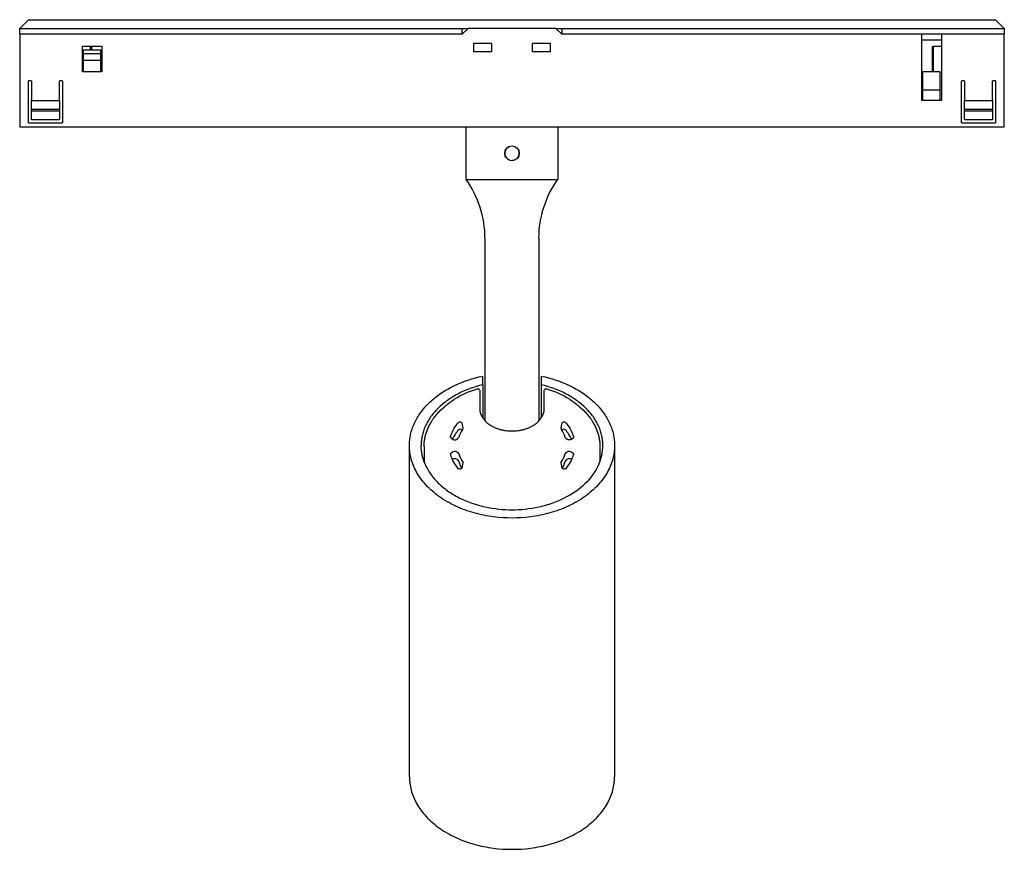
# Model space of a CAD drawing. Extents: x 0 to 295, y 0 to 269.
# Tile 1 of 3: x 0 to 168, y 0 to 142. Entities that reach past the tile are written whole.
import ezdxf

# ---------------------------------------------------------------- set-up
doc = ezdxf.new("R2010")
doc.units = 0
doc.header["$MEASUREMENT"] = 0
doc.layers.add('MAKE2D$VISIBILE$CURVE', color=7, linetype='CONTINUOUS')

msp = doc.modelspace()

# ---------------------------------------------------------------- linework, layer by layer
at = {"layer": 'MAKE2D$VISIBILE$CURVE', "color": 7}
for p, q in [((1.5, 141.66), (0, 140.16)), ((1.5, 141.66), (166.5, 141.66)), ((168, 140.16), (166.5, 141.66)), ((0, 139.16), (0, 140.16)), ((0, 140.16), (75.5, 140.16)), ((75.5, 139.16), (75.5, 140.16)), ((75.5, 140.16), (76.5, 140.16)), ((76.5, 140.16), (75.5, 139.16)), ((91.5, 140.16), (76.5, 140.16)), ((91.5, 140.16), (92.5, 140.16)), ((92.5, 139.16), (91.5, 140.16)), ((92.5, 140.16), (92.5, 139.16)), ((92.5, 140.16), (168, 140.16)), ((168, 140.16), (168, 139.16)), ((1.5, 139.16), (0, 139.16)), ((0, 139.16), (0, 123.36)), ((75.5, 139.16), (1.5, 139.16)), ((168, 139.16), (92.5, 139.16)), ((153.9, 138.16), (153.9, 139.16)), ((157.3, 138.16), (153.9, 138.16)), ((153.9, 127.86), (153.9, 138.16)), ((157.3, 139.16), (157.3, 138.16)), ((157.3, 138.16), (157.3, 137.06)), ((168, 123.36), (168, 139.16)), ((10.7, 137.06), (10.7, 137.16)), ((10.7, 137.16), (14, 137.16)), ((10.7, 132.76), (10.7, 137.06)), ((12.1, 137.06), (10.7, 137.06)), ((12.25, 136.47), (10.85, 136.47)), ((10.85, 136.47), (10.85, 135.84)), ((12.1, 136.47), (12.1, 137.06)), ((12.25, 137.06), (12.1, 137.06)), ((12.25, 137.06), (12.25, 136.47)), ((13.85, 136.47), (12.25, 136.47)), ((13.85, 135.84), (13.85, 136.47)), ((14, 137.16), (14, 132.76)), ((77.5, 137.66), (80.5, 137.66)), ((77.5, 136.16), (77.5, 137.66)), ((80.5, 136.16), (77.5, 136.16)), ((80.5, 137.66), (80.5, 136.16)), ((87.5, 136.16), (87.5, 137.66)), ((87.5, 137.66), (90.5, 137.66)), ((90.5, 136.16), (87.5, 136.16)), ((90.5, 137.66), (90.5, 136.16)), ((155.75, 132.76), (155.75, 137.06)), ((155.9, 137.06), (155.75, 137.06)), ((155.9, 132.76), (155.9, 137.06)), ((157.3, 137.06), (155.9, 137.06)), ((157.3, 137.06), (157.3, 127.86)), ((13.85, 135.84), (10.85, 135.84)), ((10.85, 135.84), (10.85, 134.69)), ((13.85, 134.69), (10.85, 134.69)), ((10.85, 134.69), (10.85, 132.76)), ((13.85, 134.69), (13.85, 135.84)), ((13.85, 132.76), (13.85, 134.69)), ((13.85, 132.76), (10.7, 132.76)), ((14, 132.76), (13.85, 132.76)), ((155.75, 132.76), (154.05, 132.76)), ((154.05, 132.76), (154.05, 129.61)), ((157.05, 132.76), (155.75, 132.76)), ((157.05, 129.61), (157.05, 132.76)), ((1.5, 124.06), (1.5, 131.16)), ((1.6, 131.26), (1.9, 131.26)), ((2, 131.16), (2, 127.86)), ((6.8, 127.86), (6.8, 131.16)), ((6.9, 131.26), (7.2, 131.26)), ((7.3, 131.16), (7.3, 124.06)), ((160.7, 124.06), (160.7, 131.16)), ((160.8, 131.26), (161.1, 131.26)), ((161.2, 131.16), (161.2, 127.86)), ((166, 127.86), (166, 131.16)), ((166.1, 131.26), (166.4, 131.26)), ((166.5, 131.16), (166.5, 124.06)), ((157.05, 129.61), (154.05, 129.61)), ((154.05, 129.61), (154.05, 127.86)), ((157.05, 127.86), (157.05, 129.61)), ((2, 126.31), (2, 127.86)), ((2, 127.86), (6.8, 127.86)), ((6.8, 127.86), (6.8, 126.31)), ((154.05, 127.86), (153.9, 127.86)), ((157.3, 127.86), (154.05, 127.86)), ((161.2, 126.31), (161.2, 127.86)), ((161.2, 127.86), (166, 127.86)), ((166, 127.86), (166, 126.31)), ((6.8, 126.31), (2, 126.31)), ((2, 126.11), (2, 126.31)), ((2, 124.66), (2, 126.11)), ((2, 126.11), (6.8, 126.11)), ((6.8, 126.31), (6.8, 126.11)), ((6.8, 126.11), (6.8, 124.66)), ((166, 126.31), (161.2, 126.31)), ((161.2, 126.11), (161.2, 126.31)), ((161.2, 124.66), (161.2, 126.11)), ((161.2, 126.11), (166, 126.11)), ((166, 126.31), (166, 126.11)), ((166, 126.11), (166, 124.66)), ((6.7, 124.56), (2.1, 124.56)), ((165.9, 124.56), (161.3, 124.56)), ((0, 123.36), (76.2, 123.36)), ((1.5, 124.06), (7.3, 124.06)), ((76.2, 123.36), (91.8, 123.36)), ((76.2, 114.36), (76.2, 123.36)), ((91.8, 123.36), (168, 123.36)), ((91.8, 123.36), (91.8, 114.36)), ((160.7, 124.06), (166.5, 124.06)), ((82.85, 119.34), (82.75, 118.86)), ((83.02, 119.63), (82.85, 119.34)), ((83.43, 119.97), (83.12, 119.74)), ((85.25, 118.86), (85.15, 119.34)), ((82.75, 118.86), (82.85, 118.38)), ((82.85, 118.38), (82.75, 118.86)), ((84.21, 117.63), (84, 117.61)), ((84.48, 117.7), (84.24, 117.63)), ((84.88, 117.98), (84.49, 117.71)), ((85.15, 118.38), (84.88, 117.98)), ((85.25, 118.86), (85.15, 118.38)), ((76.2, 114.36), (84, 114.36)), ((84, 114.36), (91.8, 114.36)), ((79.4, 73.16), (79.4, 104.36)), ((88.6, 104.36), (88.6, 73.16)), ((77.75, 80.5), (78.37, 80.66)), ((78.37, 80.66), (79, 80.8)), ((79, 79.32), (79, 80.8)), ((89, 80.8), (89, 79.32)), ((89, 80.8), (89.63, 80.66)), ((89.63, 80.66), (90.25, 80.5)), ((73.52, 78.85), (74.1, 79.14)), ((74.1, 79.14), (74.68, 79.42)), ((74.68, 79.42), (75.28, 79.67)), ((75.28, 79.67), (75.89, 79.91)), ((75.89, 79.91), (76.5, 80.12)), ((76.5, 80.12), (77.12, 80.32)), ((77.12, 80.32), (77.75, 80.5)), ((77.94, 79.03), (77.41, 78.86)), ((78.47, 79.18), (77.94, 79.03)), ((79, 79.32), (78.47, 79.18)), ((79, 79.32), (79, 73.66)), ((89, 79.32), (89, 73.66)), ((89.53, 79.18), (89, 79.32)), ((90.06, 79.03), (89.53, 79.18)), ((90.59, 78.86), (90.06, 79.03)), ((90.25, 80.5), (90.88, 80.32)), ((90.88, 80.32), (91.5, 80.12)), ((91.5, 80.12), (92.11, 79.91)), ((92.11, 79.91), (92.72, 79.67)), ((92.72, 79.67), (93.32, 79.42)), ((93.32, 79.42), (93.9, 79.14)), ((93.9, 79.14), (94.48, 78.85)), ((70.88, 77.13), (71.13, 77.32)), ((71.13, 77.32), (71.37, 77.51)), ((71.37, 77.51), (71.63, 77.69)), ((71.63, 77.69), (71.88, 77.87)), ((71.88, 77.87), (72.15, 78.05)), ((72.15, 78.05), (72.41, 78.22)), ((72.41, 78.22), (72.68, 78.38)), ((72.68, 78.38), (72.96, 78.54)), ((72.96, 78.54), (73.24, 78.7)), ((73.24, 78.7), (73.52, 78.85)), ((74.13, 77.39), (73.9, 77.25)), ((74.37, 77.53), (74.13, 77.39)), ((74.85, 77.79), (74.37, 77.53)), ((75.35, 78.04), (74.85, 77.79)), ((75.85, 78.27), (75.35, 78.04)), ((76.36, 78.48), (75.85, 78.27)), ((76.88, 78.68), (76.36, 78.48)), ((77.41, 78.86), (76.88, 78.68)), ((78.11, 78.65), (78.08, 78.56)), ((78.15, 78.64), (78.11, 78.65)), ((78.15, 78.66), (78.15, 78.64)), ((78.15, 78.66), (78.2, 78.66)), ((78.5, 78.36), (78.5, 77.35)), ((78.5, 77.35), (78.5, 75.24)), ((89.5, 77.35), (89.5, 78.36)), ((89.5, 75.24), (89.5, 77.35)), ((89.8, 78.66), (89.85, 78.66)), ((89.85, 78.66), (89.89, 78.65)), ((91.12, 78.68), (90.59, 78.86)), ((91.64, 78.48), (91.12, 78.68)), ((92.15, 78.27), (91.64, 78.48)), ((92.65, 78.04), (92.15, 78.27)), ((93.15, 77.79), (92.65, 78.04)), ((93.63, 77.53), (93.15, 77.79)), ((93.87, 77.39), (93.63, 77.53)), ((94.1, 77.25), (93.87, 77.39)), ((94.48, 78.85), (94.76, 78.7)), ((94.76, 78.7), (95.04, 78.54)), ((95.04, 78.54), (95.32, 78.38)), ((95.32, 78.38), (95.59, 78.22)), ((95.59, 78.22), (95.85, 78.05)), ((95.85, 78.05), (96.12, 77.87)), ((96.12, 77.87), (96.37, 77.69)), ((96.37, 77.69), (96.63, 77.51)), ((96.63, 77.51), (96.87, 77.32)), ((96.87, 77.32), (97.12, 77.13)), ((69.15, 75.49), (69.35, 75.71)), ((69.35, 75.71), (69.55, 75.92)), ((69.55, 75.92), (69.76, 76.13)), ((69.76, 76.13), (69.97, 76.34)), ((69.97, 76.34), (70.19, 76.54)), ((70.19, 76.54), (70.41, 76.74)), ((70.41, 76.74), (70.65, 76.94)), ((70.65, 76.94), (70.88, 77.13)), ((71.77, 75.67), (71.58, 75.5)), ((71.96, 75.85), (71.77, 75.67)), ((72.16, 76.02), (71.96, 75.85)), ((72.36, 76.18), (72.16, 76.02)), ((72.57, 76.34), (72.36, 76.18)), ((72.4, 75.52), (72.69, 75.76)), ((72.78, 76.5), (72.57, 76.34)), ((72.69, 75.76), (72.87, 75.9)), ((73, 76.66), (72.78, 76.5)), ((72.87, 75.9), (73.05, 76.05)), ((73.21, 76.81), (73, 76.66)), ((73.05, 76.05), (73.43, 76.33)), ((73.44, 76.96), (73.21, 76.81)), ((73.43, 76.33), (73.65, 76.47)), ((73.67, 77.11), (73.44, 76.96)), ((73.65, 76.47), (73.87, 76.62)), ((73.9, 77.25), (73.67, 77.11)), ((73.87, 76.62), (74.08, 76.81)), ((74.08, 76.81), (74.15, 76.88)), ((93.85, 76.88), (93.92, 76.81)), ((93.92, 76.81), (94.13, 76.62)), ((94.33, 77.11), (94.1, 77.25)), ((94.13, 76.62), (94.35, 76.47)), ((94.56, 76.96), (94.33, 77.11)), ((94.35, 76.47), (94.57, 76.33)), ((94.79, 76.81), (94.56, 76.96)), ((94.57, 76.33), (94.95, 76.05)), ((95, 76.66), (94.79, 76.81)), ((94.95, 76.05), (95.13, 75.9)), ((95.22, 76.5), (95, 76.66)), ((95.13, 75.9), (95.31, 75.76)), ((95.43, 76.34), (95.22, 76.5)), ((95.31, 75.76), (95.6, 75.52)), ((95.64, 76.18), (95.43, 76.34)), ((95.84, 76.02), (95.64, 76.18)), ((96.04, 75.85), (95.84, 76.02)), ((96.23, 75.67), (96.04, 75.85)), ((96.42, 75.5), (96.23, 75.67)), ((97.12, 77.13), (97.35, 76.94)), ((97.35, 76.94), (97.59, 76.74)), ((97.59, 76.74), (97.81, 76.54)), ((97.81, 76.54), (98.03, 76.34)), ((98.03, 76.34), (98.24, 76.13)), ((98.24, 76.13), (98.45, 75.92)), ((98.45, 75.92), (98.65, 75.71)), ((98.65, 75.71), (98.85, 75.49)), ((67.97, 73.91), (68.12, 74.15)), ((68.12, 74.15), (68.28, 74.38)), ((68.28, 74.38), (68.44, 74.6)), ((68.44, 74.6), (68.61, 74.83)), ((68.61, 74.83), (68.78, 75.05)), ((68.78, 75.05), (68.96, 75.27)), ((68.96, 75.27), (69.15, 75.49)), ((70.26, 74.01), (70.12, 73.82)), ((70.4, 74.21), (70.26, 74.01)), ((70.56, 74.4), (70.4, 74.21)), ((70.71, 74.59), (70.56, 74.4)), ((70.88, 74.77), (70.71, 74.59)), ((70.83, 73.85), (70.98, 74.05)), ((71.04, 74.96), (70.88, 74.77)), ((70.98, 74.05), (71.14, 74.24)), ((71.22, 75.14), (71.04, 74.96)), ((71.14, 74.24), (71.31, 74.43)), ((71.4, 75.32), (71.22, 75.14)), ((71.31, 74.43), (71.48, 74.62)), ((71.58, 75.5), (71.4, 75.32)), ((71.48, 74.62), (71.61, 74.77)), ((71.61, 74.77), (71.86, 75.02)), ((71.86, 75.02), (72.13, 75.27)), ((72.13, 75.27), (72.4, 75.52)), ((95.6, 75.52), (95.87, 75.27)), ((95.87, 75.27), (96.14, 75.02)), ((96.14, 75.02), (96.39, 74.77)), ((96.39, 74.77), (96.52, 74.62)), ((96.6, 75.32), (96.42, 75.5)), ((96.52, 74.62), (96.69, 74.43)), ((96.78, 75.14), (96.6, 75.32)), ((96.69, 74.43), (96.86, 74.24)), ((96.96, 74.96), (96.78, 75.14)), ((96.86, 74.24), (97.02, 74.05)), ((97.12, 74.77), (96.96, 74.96)), ((97.02, 74.05), (97.17, 73.85)), ((97.29, 74.59), (97.12, 74.77)), ((97.44, 74.4), (97.29, 74.59)), ((97.6, 74.21), (97.44, 74.4)), ((97.74, 74.01), (97.6, 74.21)), ((97.88, 73.82), (97.74, 74.01)), ((98.85, 75.49), (99.04, 75.27)), ((99.04, 75.27), (99.22, 75.05)), ((99.22, 75.05), (99.39, 74.83)), ((99.39, 74.83), (99.56, 74.6)), ((99.56, 74.6), (99.72, 74.38)), ((99.72, 74.38), (99.88, 74.15)), ((99.88, 74.15), (100.03, 73.91)), ((67.05, 72.02), (67.14, 72.26)), ((67.14, 72.26), (67.24, 72.5)), ((67.24, 72.5), (67.34, 72.74)), ((67.34, 72.74), (67.46, 72.98)), ((67.46, 72.98), (67.57, 73.21)), ((67.57, 73.21), (67.7, 73.45)), ((67.7, 73.45), (67.83, 73.68)), ((67.83, 73.68), (67.97, 73.91)), ((69.3, 72.42), (69.21, 72.21)), ((69.4, 72.62), (69.3, 72.42)), ((69.5, 72.82), (69.4, 72.62)), ((69.61, 73.02), (69.5, 72.82)), ((69.73, 73.23), (69.61, 73.02)), ((69.85, 73.42), (69.73, 73.23)), ((69.81, 72.21), (69.89, 72.37)), ((69.98, 73.62), (69.85, 73.42)), ((69.89, 72.37), (69.98, 72.54)), ((70.12, 73.82), (69.98, 73.62)), ((69.98, 72.54), (70.07, 72.7)), ((70.07, 72.7), (70.16, 72.85)), ((70.16, 72.85), (70.24, 73)), ((70.24, 73), (70.38, 73.22)), ((70.38, 73.22), (70.52, 73.43)), ((70.52, 73.43), (70.67, 73.64)), ((70.67, 73.64), (70.83, 73.85)), ((75.43, 72.82), (75.63, 71.89)), ((79, 73.66), (79.4, 73.16)), ((79.4, 73.16), (79.49, 73.07)), ((79.49, 73.07), (79.56, 73)), ((79.56, 73), (79.64, 72.92)), ((79.64, 72.92), (79.72, 72.85)), ((79.72, 72.85), (79.81, 72.78)), ((79.81, 72.78), (79.89, 72.71)), ((79.89, 72.71), (79.98, 72.65)), ((79.98, 72.65), (80.07, 72.58)), ((80.07, 72.58), (80.21, 72.48)), ((80.21, 72.48), (80.36, 72.39)), ((80.36, 72.39), (80.5, 72.31)), ((80.5, 72.31), (80.65, 72.23)), ((87.35, 72.23), (87.5, 72.31)), ((87.5, 72.31), (87.64, 72.39)), ((87.64, 72.39), (87.79, 72.48)), ((87.79, 72.48), (87.93, 72.58)), ((87.93, 72.58), (88.02, 72.65)), ((88.02, 72.65), (88.11, 72.71)), ((88.11, 72.71), (88.19, 72.78)), ((88.19, 72.78), (88.28, 72.85)), ((88.28, 72.85), (88.36, 72.92)), ((88.36, 72.92), (88.44, 73)), ((88.44, 73), (88.51, 73.07)), ((88.51, 73.07), (88.6, 73.16)), ((88.6, 73.16), (89, 73.66)), ((92.37, 71.89), (92.57, 72.82)), ((97.17, 73.85), (97.33, 73.64)), ((97.33, 73.64), (97.48, 73.43)), ((97.48, 73.43), (97.62, 73.22)), ((97.62, 73.22), (97.76, 73)), ((97.76, 73), (97.84, 72.85)), ((97.84, 72.85), (97.93, 72.7)), ((98.02, 73.62), (97.88, 73.82)), ((97.93, 72.7), (98.02, 72.54)), ((98.15, 73.42), (98.02, 73.62)), ((98.02, 72.54), (98.11, 72.37)), ((98.11, 72.37), (98.19, 72.21)), ((98.27, 73.23), (98.15, 73.42)), ((98.39, 73.02), (98.27, 73.23)), ((98.5, 72.82), (98.39, 73.02)), ((98.6, 72.62), (98.5, 72.82)), ((98.7, 72.42), (98.6, 72.62)), ((98.79, 72.21), (98.7, 72.42)), ((100.03, 73.91), (100.17, 73.68)), ((100.17, 73.68), (100.3, 73.45)), ((100.3, 73.45), (100.43, 73.21)), ((100.43, 73.21), (100.54, 72.98)), ((100.54, 72.98), (100.66, 72.74)), ((100.66, 72.74), (100.76, 72.5)), ((100.76, 72.5), (100.86, 72.26)), ((100.86, 72.26), (100.95, 72.02)), ((66.61, 70.35), (66.66, 70.59)), ((66.66, 70.59), (66.7, 70.83)), ((66.7, 70.83), (66.76, 71.07)), ((66.76, 71.07), (66.82, 71.31)), ((66.82, 71.31), (66.89, 71.55)), ((66.89, 71.55), (66.97, 71.78)), ((66.97, 71.78), (67.05, 72.02)), ((68.67, 70.57), (68.63, 70.36)), ((68.72, 70.77), (68.67, 70.57)), ((68.77, 70.98), (68.72, 70.77)), ((68.83, 71.18), (68.77, 70.98)), ((68.89, 71.39), (68.83, 71.18)), ((68.96, 71.6), (68.89, 71.39)), ((69.04, 71.8), (68.96, 71.6)), ((69.12, 72.01), (69.04, 71.8)), ((69.21, 72.21), (69.12, 72.01)), ((69.21, 70.53), (69.26, 70.73)), ((69.26, 70.73), (69.31, 70.89)), ((69.31, 70.89), (69.36, 71.05)), ((69.36, 71.05), (69.41, 71.21)), ((69.41, 71.21), (69.46, 71.37)), ((69.46, 71.37), (69.52, 71.54)), ((69.52, 71.54), (69.59, 71.7)), ((69.59, 71.7), (69.66, 71.87)), ((69.66, 71.87), (69.73, 72.04)), ((69.73, 72.04), (69.81, 72.21)), ((75.44, 71.51), (75.43, 71.55)), ((75.63, 71.89), (75.6, 71.77)), ((75.63, 71.89), (75.63, 71.83)), ((80.65, 72.23), (80.8, 72.15)), ((80.8, 72.15), (80.95, 72.08)), ((80.95, 72.08), (81.07, 72.02)), ((81.07, 72.02), (81.19, 71.97)), ((81.19, 71.97), (81.31, 71.92)), ((81.31, 71.92), (81.44, 71.88)), ((81.44, 71.88), (81.56, 71.83)), ((81.56, 71.83), (81.69, 71.79)), ((81.69, 71.79), (81.82, 71.75)), ((81.82, 71.75), (81.95, 71.71)), ((81.95, 71.71), (82.07, 71.68)), ((82.07, 71.68), (82.2, 71.65)), ((82.2, 71.65), (82.33, 71.62)), ((82.33, 71.62), (82.46, 71.59)), ((82.46, 71.59), (82.59, 71.56)), ((82.59, 71.56), (82.72, 71.54)), ((82.72, 71.54), (82.85, 71.52)), ((82.85, 71.52), (82.98, 71.5)), ((82.98, 71.5), (83.24, 71.47)), ((83.24, 71.47), (83.49, 71.45)), ((83.49, 71.45), (83.74, 71.44)), ((83.74, 71.44), (84, 71.43)), ((84, 71.43), (84.26, 71.44)), ((84.26, 71.44), (84.51, 71.45)), ((84.51, 71.45), (84.76, 71.47)), ((84.76, 71.47), (85.02, 71.5)), ((85.02, 71.5), (85.15, 71.52)), ((85.15, 71.52), (85.28, 71.54)), ((85.28, 71.54), (85.41, 71.56)), ((85.41, 71.56), (85.54, 71.59)), ((85.54, 71.59), (85.67, 71.62)), ((85.67, 71.62), (85.8, 71.65)), ((85.8, 71.65), (85.93, 71.68)), ((85.93, 71.68), (86.05, 71.71)), ((86.05, 71.71), (86.18, 71.75)), ((86.18, 71.75), (86.31, 71.79)), ((86.31, 71.79), (86.44, 71.83)), ((86.44, 71.83), (86.56, 71.88)), ((86.56, 71.88), (86.69, 71.92)), ((86.69, 71.92), (86.81, 71.97)), ((86.81, 71.97), (86.93, 72.02)), ((86.93, 72.02), (87.05, 72.08)), ((87.05, 72.08), (87.2, 72.15)), ((87.2, 72.15), (87.35, 72.23)), ((92.37, 71.89), (92.37, 71.83)), ((92.37, 71.86), (92.37, 71.89)), ((92.37, 71.86), (92.4, 71.77)), ((92.57, 71.55), (92.56, 71.51)), ((98.19, 72.21), (98.27, 72.04)), ((98.27, 72.04), (98.34, 71.87)), ((98.34, 71.87), (98.41, 71.7)), ((98.41, 71.7), (98.48, 71.54)), ((98.48, 71.54), (98.54, 71.37)), ((98.54, 71.37), (98.59, 71.21)), ((98.59, 71.21), (98.64, 71.05)), ((98.64, 71.05), (98.69, 70.89)), ((98.69, 70.89), (98.74, 70.7)), ((98.74, 70.7), (98.79, 70.53)), ((98.88, 72.01), (98.79, 72.21)), ((98.96, 71.8), (98.88, 72.01)), ((99.04, 71.6), (98.96, 71.8)), ((99.11, 71.39), (99.04, 71.6)), ((99.17, 71.18), (99.11, 71.39)), ((99.23, 70.98), (99.17, 71.18)), ((99.28, 70.77), (99.23, 70.98)), ((99.33, 70.57), (99.28, 70.77)), ((99.37, 70.36), (99.33, 70.57)), ((100.95, 72.02), (101.03, 71.78)), ((101.03, 71.78), (101.11, 71.55)), ((101.11, 71.55), (101.18, 71.31)), ((101.18, 71.31), (101.24, 71.07)), ((101.24, 71.07), (101.3, 70.83)), ((101.3, 70.83), (101.34, 70.59)), ((101.34, 70.59), (101.39, 70.35)), ((66.5, 69.17), (66.51, 69.41)), ((66.5, 68.94), (66.5, 69.17)), ((66.5, 68.67), (66.5, 68.94)), ((66.5, 12.37), (66.5, 68.94)), ((66.51, 69.41), (66.53, 69.64)), ((66.53, 69.64), (66.55, 69.88)), ((66.55, 69.88), (66.58, 70.11)), ((66.58, 70.11), (66.61, 70.35)), ((68.51, 69.34), (68.5, 69.14)), ((68.5, 69.14), (68.5, 68.94)), ((68.52, 69.55), (68.51, 69.34)), ((68.54, 69.75), (68.52, 69.55)), ((68.57, 69.95), (68.54, 69.75)), ((68.6, 70.16), (68.57, 69.95)), ((68.63, 70.36), (68.6, 70.16)), ((69, 68.89), (69.01, 69.05)), ((69, 68.73), (69, 68.89)), ((69.01, 69.05), (69.02, 69.22)), ((69.02, 69.22), (69.03, 69.38)), ((69.03, 69.38), (69.04, 69.54)), ((69.04, 69.54), (69.06, 69.71)), ((69.06, 69.71), (69.08, 69.87)), ((69.08, 69.87), (69.11, 70.03)), ((69.11, 70.03), (69.14, 70.2)), ((69.14, 70.2), (69.18, 70.37)), ((69.18, 70.37), (69.21, 70.53)), ((73.52, 70.41), (73.53, 70.52)), ((73.53, 70.31), (73.53, 70.52)), ((93.1, 70.3), (93.1, 70.31)), ((93.1, 70.29), (93.1, 70.3)), ((93.11, 70.28), (93.1, 70.29)), ((93.11, 70.27), (93.11, 70.28)), ((93.12, 70.26), (93.11, 70.27)), ((93.12, 70.25), (93.12, 70.26)), ((93.13, 70.23), (93.12, 70.25)), ((93.13, 70.22), (93.13, 70.23)), ((93.14, 70.21), (93.13, 70.22)), ((93.15, 70.2), (93.14, 70.21)), ((93.16, 70.19), (93.15, 70.2)), ((93.16, 70.18), (93.16, 70.19)), ((93.17, 70.17), (93.16, 70.18)), ((93.18, 70.16), (93.17, 70.17)), ((93.19, 70.15), (93.18, 70.16)), ((93.2, 70.14), (93.19, 70.15)), ((93.21, 70.13), (93.2, 70.14)), ((93.22, 70.12), (93.21, 70.13)), ((93.23, 70.11), (93.22, 70.12)), ((93.24, 70.1), (93.23, 70.11)), ((93.25, 70.09), (93.24, 70.1)), ((93.26, 70.08), (93.25, 70.09)), ((93.28, 70.07), (93.26, 70.08)), ((93.29, 70.06), (93.28, 70.07)), ((93.3, 70.05), (93.29, 70.06)), ((93.31, 70.04), (93.3, 70.05)), ((93.33, 70.04), (93.31, 70.04)), ((93.34, 70.03), (93.33, 70.04)), ((93.36, 70.02), (93.34, 70.03)), ((93.37, 70.01), (93.36, 70.02)), ((93.39, 70.01), (93.37, 70.01)), ((93.4, 70), (93.39, 70.01)), ((93.42, 69.99), (93.4, 70)), ((93.43, 69.98), (93.42, 69.99)), ((93.45, 69.98), (93.43, 69.98)), ((93.46, 69.97), (93.45, 69.98)), ((93.48, 69.97), (93.46, 69.97)), ((93.5, 69.96), (93.48, 69.97)), ((93.51, 69.96), (93.5, 69.96)), ((93.53, 69.95), (93.51, 69.96)), ((93.55, 69.95), (93.53, 69.95)), ((93.56, 69.94), (93.55, 69.95)), ((93.58, 69.94), (93.56, 69.94)), ((93.6, 69.94), (93.58, 69.94)), ((93.61, 69.93), (93.6, 69.94)), ((93.63, 69.93), (93.61, 69.93)), ((93.65, 69.93), (93.63, 69.93)), ((93.66, 69.93), (93.65, 69.93)), ((93.68, 69.92), (93.66, 69.93)), ((93.7, 69.92), (93.68, 69.92)), ((93.73, 69.92), (93.7, 69.92)), ((93.77, 69.92), (93.73, 69.92)), ((93.8, 69.92), (93.77, 69.92)), ((93.83, 69.92), (93.8, 69.92)), ((93.86, 69.92), (93.83, 69.92)), ((93.9, 69.92), (93.86, 69.92)), ((93.93, 69.93), (93.9, 69.92)), ((93.96, 69.93), (93.93, 69.93)), ((93.99, 69.94), (93.96, 69.93)), ((94.02, 69.95), (93.99, 69.94)), ((94.03, 69.95), (94.02, 69.95)), ((94.05, 69.96), (94.03, 69.95)), ((94.06, 69.96), (94.05, 69.96)), ((94.08, 69.97), (94.06, 69.96)), ((94.09, 69.97), (94.08, 69.97)), ((94.11, 69.98), (94.09, 69.97)), ((94.12, 69.98), (94.11, 69.98)), ((94.14, 69.99), (94.12, 69.98)), ((94.15, 69.99), (94.14, 69.99)), ((94.17, 70), (94.15, 69.99)), ((94.18, 70.01), (94.17, 70)), ((94.2, 70.01), (94.18, 70.01)), ((94.21, 70.02), (94.2, 70.01)), ((94.23, 70.03), (94.21, 70.02)), ((94.24, 70.04), (94.23, 70.03)), ((94.25, 70.05), (94.24, 70.04)), ((94.27, 70.06), (94.25, 70.05)), ((94.28, 70.06), (94.27, 70.06)), ((94.29, 70.07), (94.28, 70.06)), ((94.3, 70.08), (94.29, 70.07)), ((94.31, 70.09), (94.3, 70.08)), ((94.33, 70.1), (94.31, 70.09)), ((94.34, 70.11), (94.33, 70.1)), ((94.35, 70.12), (94.34, 70.11)), ((94.36, 70.13), (94.35, 70.12)), ((94.37, 70.14), (94.36, 70.13)), ((94.38, 70.15), (94.37, 70.14)), ((94.39, 70.17), (94.38, 70.15)), ((94.4, 70.18), (94.39, 70.17)), ((94.41, 70.2), (94.4, 70.19)), ((94.4, 70.19), (94.4, 70.18)), ((94.42, 70.21), (94.41, 70.2)), ((94.43, 70.22), (94.42, 70.21)), ((94.44, 70.25), (94.43, 70.23)), ((94.43, 70.23), (94.43, 70.22)), ((94.45, 70.26), (94.44, 70.25)), ((94.46, 70.28), (94.45, 70.27)), ((94.45, 70.27), (94.45, 70.26)), ((94.47, 70.32), (94.46, 70.31)), ((94.46, 70.31), (94.46, 70.29)), ((94.46, 70.29), (94.46, 70.28)), ((94.47, 70.52), (94.47, 70.51)), ((94.47, 70.52), (94.47, 70.31)), ((94.47, 70.51), (94.47, 70.49)), ((94.47, 70.49), (94.47, 70.48)), ((94.47, 70.48), (94.48, 70.47)), ((94.48, 70.35), (94.47, 70.34)), ((94.47, 70.34), (94.47, 70.33)), ((94.47, 70.33), (94.47, 70.32)), ((94.48, 70.47), (94.48, 70.46)), ((94.48, 70.46), (94.48, 70.45)), ((94.48, 70.45), (94.48, 70.44)), ((94.48, 70.44), (94.48, 70.43)), ((94.48, 70.43), (94.48, 70.41)), ((94.48, 70.41), (94.48, 70.4)), ((94.48, 70.4), (94.48, 70.39)), ((94.48, 70.39), (94.48, 70.38)), ((94.48, 70.38), (94.48, 70.37)), ((94.48, 70.37), (94.48, 70.35)), ((98.79, 70.53), (98.82, 70.37)), ((98.82, 70.37), (98.86, 70.2)), ((98.86, 70.2), (98.89, 70.03)), ((98.89, 70.03), (98.92, 69.87)), ((98.92, 69.87), (98.94, 69.71)), ((98.94, 69.71), (98.96, 69.54)), ((98.96, 69.54), (98.97, 69.38)), ((98.97, 69.38), (98.98, 69.22)), ((98.98, 69.22), (98.99, 69.05)), ((98.99, 69.05), (99, 68.89)), ((99, 68.89), (99, 68.73)), ((99.4, 70.16), (99.37, 70.36)), ((99.43, 69.95), (99.4, 70.16)), ((99.46, 69.75), (99.43, 69.95)), ((99.48, 69.55), (99.46, 69.75)), ((99.49, 69.34), (99.48, 69.55)), ((99.5, 69.14), (99.49, 69.34)), ((99.5, 68.94), (99.5, 69.14)), ((101.39, 70.35), (101.42, 70.11)), ((101.42, 70.11), (101.45, 69.88)), ((101.45, 69.88), (101.47, 69.64)), ((101.47, 69.64), (101.49, 69.41)), ((101.49, 69.41), (101.5, 69.17)), ((101.5, 69.17), (101.5, 68.94)), ((101.5, 68.94), (101.5, 68.67)), ((101.5, 68.94), (101.5, 12.37)), ((66.52, 68.39), (66.5, 68.67)), ((66.54, 68.11), (66.52, 68.39)), ((66.57, 67.83), (66.54, 68.11)), ((66.61, 67.55), (66.57, 67.83)), ((66.66, 67.26), (66.61, 67.55)), ((66.72, 66.98), (66.66, 67.26)), ((69, 68.73), (69, 66.18)), ((73.52, 67.47), (73.53, 67.37)), ((94.48, 67.47), (94.47, 67.37)), ((99, 68.73), (99, 66.18)), ((101.34, 67.26), (101.28, 66.98)), ((101.39, 67.55), (101.34, 67.26)), ((101.43, 67.83), (101.39, 67.55)), ((101.46, 68.11), (101.43, 67.83)), ((101.48, 68.39), (101.46, 68.11)), ((101.5, 68.67), (101.48, 68.39)), ((66.79, 66.69), (66.72, 66.98)), ((66.87, 66.4), (66.79, 66.69)), ((66.96, 66.12), (66.87, 66.4)), ((67.06, 65.83), (66.96, 66.12)), ((67.18, 65.54), (67.06, 65.83)), ((67.3, 65.25), (67.18, 65.54)), ((69.17, 65.76), (69.26, 65.56)), ((69.26, 65.56), (69.36, 65.35)), ((75.63, 66), (75.43, 65.06)), ((75.6, 66.12), (75.63, 66.03)), ((75.63, 66.03), (75.63, 66)), ((92.37, 66.03), (92.4, 66.12)), ((92.37, 66.03), (92.37, 66)), ((92.57, 65.06), (92.37, 66)), ((100.82, 65.54), (100.7, 65.25)), ((100.94, 65.83), (100.82, 65.54)), ((101.04, 66.12), (100.94, 65.83)), ((101.13, 66.4), (101.04, 66.12)), ((101.21, 66.69), (101.13, 66.4)), ((101.28, 66.98), (101.21, 66.69)), ((67.43, 64.96), (67.3, 65.25)), ((67.57, 64.67), (67.43, 64.96)), ((67.73, 64.39), (67.57, 64.67)), ((67.89, 64.1), (67.73, 64.39)), ((68.07, 63.82), (67.89, 64.1)), ((69.36, 65.35), (69.46, 65.15)), ((69.46, 65.15), (69.57, 64.94)), ((69.57, 64.94), (69.68, 64.74)), ((69.68, 64.74), (69.81, 64.54)), ((69.81, 64.54), (69.93, 64.34)), ((69.93, 64.34), (70.07, 64.14)), ((70.07, 64.14), (70.21, 63.94)), ((70.21, 63.94), (70.35, 63.74)), ((100.11, 64.1), (99.93, 63.82)), ((100.27, 64.39), (100.11, 64.1)), ((100.43, 64.67), (100.27, 64.39)), ((100.57, 64.96), (100.43, 64.67)), ((100.7, 65.25), (100.57, 64.96)), ((68.26, 63.54), (68.07, 63.82)), ((68.46, 63.26), (68.26, 63.54)), ((68.66, 62.98), (68.46, 63.26)), ((68.88, 62.71), (68.66, 62.98)), ((69.11, 62.44), (68.88, 62.71)), ((69.35, 62.17), (69.11, 62.44)), ((69.6, 61.91), (69.35, 62.17)), ((70.35, 63.74), (70.51, 63.55)), ((70.51, 63.55), (70.67, 63.35)), ((70.67, 63.35), (70.83, 63.16)), ((70.83, 63.16), (71, 62.97)), ((71, 62.97), (71.18, 62.79)), ((71.18, 62.79), (71.36, 62.6)), ((71.36, 62.6), (71.55, 62.42)), ((71.55, 62.42), (71.74, 62.24)), ((71.74, 62.24), (71.94, 62.06)), ((98.65, 62.17), (98.4, 61.91)), ((98.89, 62.44), (98.65, 62.17)), ((99.12, 62.71), (98.89, 62.44)), ((99.34, 62.98), (99.12, 62.71)), ((99.54, 63.26), (99.34, 62.98)), ((99.74, 63.54), (99.54, 63.26)), ((99.93, 63.82), (99.74, 63.54)), ((69.86, 61.65), (69.6, 61.91)), ((70.13, 61.39), (69.86, 61.65)), ((70.41, 61.14), (70.13, 61.39)), ((70.7, 60.9), (70.41, 61.14)), ((71, 60.66), (70.7, 60.9)), ((71.31, 60.42), (71, 60.66)), ((71.94, 62.06), (72.14, 61.88)), ((72.14, 61.88), (72.35, 61.71)), ((72.35, 61.71), (72.57, 61.54)), ((72.57, 61.54), (72.79, 61.37)), ((72.79, 61.37), (73.01, 61.21)), ((73.01, 61.21), (73.24, 61.05)), ((73.24, 61.05), (73.48, 60.9)), ((73.48, 60.9), (73.72, 60.74)), ((73.72, 60.74), (73.96, 60.59)), ((73.96, 60.59), (74.2, 60.45)), ((97, 60.66), (96.69, 60.42)), ((97.3, 60.9), (97, 60.66)), ((97.59, 61.14), (97.3, 60.9)), ((97.87, 61.39), (97.59, 61.14)), ((98.14, 61.65), (97.87, 61.39)), ((98.4, 61.91), (98.14, 61.65)), ((71.63, 60.19), (71.31, 60.42)), ((71.95, 59.97), (71.63, 60.19)), ((72.28, 59.75), (71.95, 59.97)), ((72.62, 59.54), (72.28, 59.75)), ((72.97, 59.34), (72.62, 59.54)), ((73.32, 59.14), (72.97, 59.34)), ((73.68, 58.95), (73.32, 59.14)), ((74.05, 58.76), (73.68, 58.95)), ((74.2, 60.45), (74.46, 60.31)), ((74.46, 60.31), (74.71, 60.17)), ((74.71, 60.17), (74.97, 60.04)), ((74.97, 60.04), (75.49, 59.78)), ((75.49, 59.78), (76.03, 59.54)), ((76.03, 59.54), (76.58, 59.32)), ((76.58, 59.32), (77.14, 59.11)), ((77.14, 59.11), (77.71, 58.93)), ((77.71, 58.93), (78.28, 58.76)), ((89.74, 58.76), (90.32, 58.93)), ((90.32, 58.93), (90.88, 59.12)), ((90.88, 59.12), (91.44, 59.33)), ((91.44, 59.33), (91.99, 59.55)), ((91.99, 59.55), (92.53, 59.79)), ((92.53, 59.79), (93.06, 60.05)), ((94.32, 58.95), (93.95, 58.76)), ((94.68, 59.14), (94.32, 58.95)), ((95.03, 59.34), (94.68, 59.14)), ((95.38, 59.54), (95.03, 59.34)), ((95.72, 59.75), (95.38, 59.54)), ((96.05, 59.97), (95.72, 59.75)), ((96.37, 60.19), (96.05, 59.97)), ((96.69, 60.42), (96.37, 60.19)), ((74.42, 58.59), (74.05, 58.76)), ((74.8, 58.42), (74.42, 58.59)), ((75.18, 58.25), (74.8, 58.42)), ((75.57, 58.1), (75.18, 58.25)), ((75.96, 57.95), (75.57, 58.1)), ((76.36, 57.81), (75.96, 57.95)), ((76.75, 57.68), (76.36, 57.81)), ((77.16, 57.55), (76.75, 57.68)), ((77.56, 57.44), (77.16, 57.55)), ((77.96, 57.33), (77.56, 57.44)), ((78.37, 57.23), (77.96, 57.33)), ((78.28, 58.76), (78.85, 58.6)), ((78.78, 57.13), (78.37, 57.23)), ((79.18, 57.05), (78.78, 57.13)), ((78.85, 58.6), (79.43, 58.47)), ((79.43, 58.47), (80.01, 58.35)), ((80.01, 58.35), (80.59, 58.25)), ((80.59, 58.25), (81.17, 58.17)), ((81.17, 58.17), (81.75, 58.1)), ((81.75, 58.1), (82.32, 58.05)), ((82.32, 58.05), (82.89, 58.01)), ((82.89, 58.01), (83.45, 57.99)), ((83.45, 57.99), (84, 57.98)), ((84, 57.98), (84.56, 57.99)), ((84.56, 57.99), (85.12, 58.01)), ((85.12, 58.01), (85.69, 58.05)), ((85.69, 58.05), (86.26, 58.1)), ((86.26, 58.1), (86.84, 58.17)), ((86.84, 58.17), (87.42, 58.25)), ((87.42, 58.25), (88, 58.35)), ((88, 58.35), (88.58, 58.47)), ((88.58, 58.47), (89.17, 58.61)), ((89.22, 57.13), (88.82, 57.05)), ((89.17, 58.61), (89.74, 58.76)), ((89.63, 57.23), (89.22, 57.13)), ((90.04, 57.33), (89.63, 57.23)), ((90.44, 57.44), (90.04, 57.33)), ((90.84, 57.55), (90.44, 57.44)), ((91.25, 57.68), (90.84, 57.55)), ((91.64, 57.81), (91.25, 57.68)), ((92.04, 57.95), (91.64, 57.81)), ((92.43, 58.1), (92.04, 57.95)), ((92.82, 58.25), (92.43, 58.1)), ((93.2, 58.42), (92.82, 58.25)), ((93.58, 58.59), (93.2, 58.42)), ((93.95, 58.76), (93.58, 58.59)), ((79.59, 56.97), (79.18, 57.05)), ((80, 56.9), (79.59, 56.97)), ((80.82, 56.78), (80, 56.9)), ((81.63, 56.68), (80.82, 56.78)), ((82.43, 56.62), (81.63, 56.68)), ((83.22, 56.58), (82.43, 56.62)), ((84, 56.57), (83.22, 56.58)), ((84.78, 56.58), (84, 56.57)), ((85.57, 56.62), (84.78, 56.58)), ((86.37, 56.68), (85.57, 56.62)), ((87.18, 56.78), (86.37, 56.68)), ((88, 56.9), (87.18, 56.78)), ((88.41, 56.97), (88, 56.9)), ((88.82, 57.05), (88.41, 56.97)), ((66.5, 12.37), (66.5, 12.1)), ((66.5, 12.1), (66.52, 11.82)), ((66.52, 11.82), (66.54, 11.54)), ((101.46, 11.54), (101.48, 11.82)), ((101.48, 11.82), (101.5, 12.1)), ((101.5, 12.1), (101.5, 12.37)), ((66.54, 11.54), (66.57, 11.26)), ((66.57, 11.26), (66.61, 10.98)), ((66.61, 10.98), (66.66, 10.7)), ((66.66, 10.7), (66.72, 10.41)), ((66.72, 10.41), (66.79, 10.12)), ((66.79, 10.12), (66.87, 9.84)), ((101.13, 9.84), (101.21, 10.12)), ((101.21, 10.12), (101.28, 10.41)), ((101.28, 10.41), (101.34, 10.7)), ((101.34, 10.7), (101.39, 10.98)), ((101.39, 10.98), (101.43, 11.26)), ((101.43, 11.26), (101.46, 11.54)), ((66.87, 9.84), (66.96, 9.55)), ((66.96, 9.55), (67.06, 9.26)), ((67.06, 9.26), (67.18, 8.97)), ((67.18, 8.97), (67.3, 8.68)), ((67.3, 8.68), (67.43, 8.39)), ((100.57, 8.39), (100.7, 8.68)), ((100.7, 8.68), (100.82, 8.97)), ((100.82, 8.97), (100.94, 9.26)), ((100.94, 9.26), (101.04, 9.55)), ((101.04, 9.55), (101.13, 9.84)), ((67.43, 8.39), (67.57, 8.11)), ((67.57, 8.11), (67.73, 7.82)), ((67.73, 7.82), (67.89, 7.53)), ((67.89, 7.53), (68.07, 7.25)), ((68.07, 7.25), (68.26, 6.97)), ((68.26, 6.97), (68.46, 6.69)), ((99.54, 6.69), (99.74, 6.97)), ((99.74, 6.97), (99.93, 7.25)), ((99.93, 7.25), (100.11, 7.53)), ((100.11, 7.53), (100.27, 7.82)), ((100.27, 7.82), (100.43, 8.11)), ((100.43, 8.11), (100.57, 8.39)), ((68.46, 6.69), (68.66, 6.41)), ((68.66, 6.41), (68.88, 6.14)), ((68.88, 6.14), (69.11, 5.87)), ((69.11, 5.87), (69.35, 5.6)), ((69.35, 5.6), (69.6, 5.34)), ((69.6, 5.34), (69.86, 5.08)), ((69.86, 5.08), (70.13, 4.83)), ((97.87, 4.83), (98.14, 5.08)), ((98.14, 5.08), (98.4, 5.34)), ((98.4, 5.34), (98.65, 5.6)), ((98.65, 5.6), (98.89, 5.87)), ((98.89, 5.87), (99.12, 6.14)), ((99.12, 6.14), (99.34, 6.41)), ((99.34, 6.41), (99.54, 6.69)), ((70.13, 4.83), (70.41, 4.57)), ((70.41, 4.57), (70.7, 4.33)), ((70.7, 4.33), (71, 4.09)), ((71, 4.09), (71.31, 3.85)), ((71.31, 3.85), (71.63, 3.62)), ((71.63, 3.62), (71.95, 3.4)), ((71.95, 3.4), (72.28, 3.18)), ((95.72, 3.18), (96.05, 3.4)), ((96.05, 3.4), (96.37, 3.62)), ((96.37, 3.62), (96.69, 3.85)), ((96.69, 3.85), (97, 4.09)), ((97, 4.09), (97.3, 4.33)), ((97.3, 4.33), (97.59, 4.57)), ((97.59, 4.57), (97.87, 4.83)), ((72.28, 3.18), (72.62, 2.97)), ((72.62, 2.97), (72.97, 2.77)), ((72.97, 2.77), (73.32, 2.57)), ((73.32, 2.57), (73.68, 2.38)), ((73.68, 2.38), (74.05, 2.19)), ((74.05, 2.19), (74.42, 2.02)), ((74.42, 2.02), (74.8, 1.85)), ((74.8, 1.85), (75.18, 1.68)), ((75.18, 1.68), (75.57, 1.53)), ((92.43, 1.53), (92.82, 1.68)), ((92.82, 1.68), (93.2, 1.85)), ((93.2, 1.85), (93.58, 2.02)), ((93.58, 2.02), (93.95, 2.19)), ((93.95, 2.19), (94.32, 2.38)), ((94.32, 2.38), (94.68, 2.57)), ((94.68, 2.57), (95.03, 2.77)), ((95.03, 2.77), (95.38, 2.97)), ((95.38, 2.97), (95.72, 3.18)), ((75.57, 1.53), (75.96, 1.38)), ((75.96, 1.38), (76.36, 1.24)), ((76.36, 1.24), (76.75, 1.11)), ((76.75, 1.11), (77.16, 0.99)), ((77.16, 0.99), (77.56, 0.87)), ((77.56, 0.87), (77.96, 0.76)), ((77.96, 0.76), (78.37, 0.66)), ((78.37, 0.66), (78.78, 0.56)), ((78.78, 0.56), (79.18, 0.48)), ((79.18, 0.48), (79.59, 0.4)), ((79.59, 0.4), (80, 0.33)), ((80, 0.33), (80.82, 0.21)), ((80.82, 0.21), (81.63, 0.11)), ((81.63, 0.11), (82.43, 0.05)), ((82.43, 0.05), (83.22, 0.01)), ((83.22, 0.01), (84, 0)), ((84, 0), (84.78, 0.01)), ((84.78, 0.01), (85.57, 0.05)), ((85.57, 0.05), (86.37, 0.11)), ((86.37, 0.11), (87.18, 0.21)), ((87.18, 0.21), (88, 0.33)), ((88, 0.33), (88.41, 0.4)), ((88.41, 0.4), (88.82, 0.48)), ((88.82, 0.48), (89.22, 0.56)), ((89.22, 0.56), (89.63, 0.66)), ((89.63, 0.66), (90.04, 0.76)), ((90.04, 0.76), (90.44, 0.87)), ((90.44, 0.87), (90.84, 0.99)), ((90.84, 0.99), (91.25, 1.11)), ((91.25, 1.11), (91.64, 1.24)), ((91.64, 1.24), (92.04, 1.38)), ((92.04, 1.38), (92.43, 1.53))]:
    msp.add_line(p, q, dxfattribs=at)
at = {"layer": 'MAKE2D$VISIBILE$CURVE', "color": 7, "extrusion": (0, 0, -1)}
for centre, radius, start, end in [((-1.6, 131.16), 0.1, 360, 90), ((-1.9, 131.16), 0.1, 90, 180), ((-6.9, 131.16), 0.1, 0, 90), ((-7.2, 131.16), 0.1, 90, 180), ((-160.8, 131.16), 0.1, 0, 90), ((-161.1, 131.16), 0.1, 90, 180), ((-166.1, 131.16), 0.1, 0, 90), ((-166.4, 131.16), 0.1, 90, 180), ((-2.1, 124.66), 0.1, 270, 0), ((-6.7, 124.66), 0.1, 180, 270), ((-161.3, 124.66), 0.1, 270, 0), ((-165.9, 124.66), 0.1, 180, 270), ((-84, 118.86), 1.25, 0, 90), ((-84, 118.86), 1.25, 90, 180), ((-84, 118.86), 1.25, 293.7673, 337.4447), ((-105.82, 104.36), 17.22, 360, 35.4893), ((-82.91, 62.57), 16.77, 58.533, 73.3882), ((-78.2, 78.36), 0.3, 90, 180), ((-89.8, 78.36), 0.3, 360, 90), ((-85.09, 62.57), 16.77, 106.6118, 121.467), ((-79.75, 68.58), 6.51, 17.3167, 41.5528), ((-75.12, 72.65), 0.348, 44.6235, 150.798), ((-92.88, 72.65), 0.348, 29.202, 135.3765), ((-88.25, 68.58), 6.51, 138.4472, 162.6833), ((-76.54, 68.97), 8.04, 336.4876, 359.814), ((-74.23, 67.21), 0.764, 20.4148, 151.0844), ((-79.75, 69.31), 6.51, 318.4472, 342.6833), ((-93.77, 67.21), 0.764, 28.9087, 159.5921), ((-88.25, 69.31), 6.51, 197.3167, 221.5528), ((-79.98, 67.84), 5.3, 328.8632, 343.0993), ((-88.02, 67.84), 5.3, 196.9007, 211.1368), ((-88.03, 70.91), 11.97, 205.4775, 245.129), ((-75.12, 65.23), 0.348, 209.202, 315.3765), ((-92.88, 65.23), 0.348, 224.6235, 330.798)]:
    msp.add_arc(centre, radius, start, end, dxfattribs=at)
at = {"layer": 'MAKE2D$VISIBILE$CURVE', "color": 7}
for centre, radius, start, end in [((84, 118.86), 1.25, 202.555, 270), ((84, 118.86), 1.25, 270, 0), ((62.17, 104.36), 17.22, 360, 35.4893), ((81.34, 75.27), 2.84, 180.6414, 214.5341), ((86.66, 75.27), 2.84, 325.4659, 359.3586), ((80.01, 67.13), 6.82, 138.7709, 155.0485), ((75.12, 71.38), 0.348, 29.202, 135.3765), ((80.07, 68.73), 5.4, 145.7686, 163.0061), ((87.93, 68.73), 5.4, 16.9939, 34.2314), ((92.88, 71.38), 0.348, 44.6235, 150.798), ((87.99, 67.13), 6.82, 24.9514, 41.2291), ((74.23, 70.68), 0.764, 200.4148, 331.0844), ((91.46, 68.97), 8.04, 336.4805, 359.8211), ((80.07, 69.15), 5.4, 196.9939, 214.2314), ((87.93, 69.15), 5.4, 325.7686, 343.0061), ((74.21, 65.9), 0.803, 29.8553, 118.6193), ((93.79, 65.9), 0.803, 61.4037, 150.1215)]:
    msp.add_arc(centre, radius, start, end, dxfattribs=at)

doc.saveas('drawing.dxf')
